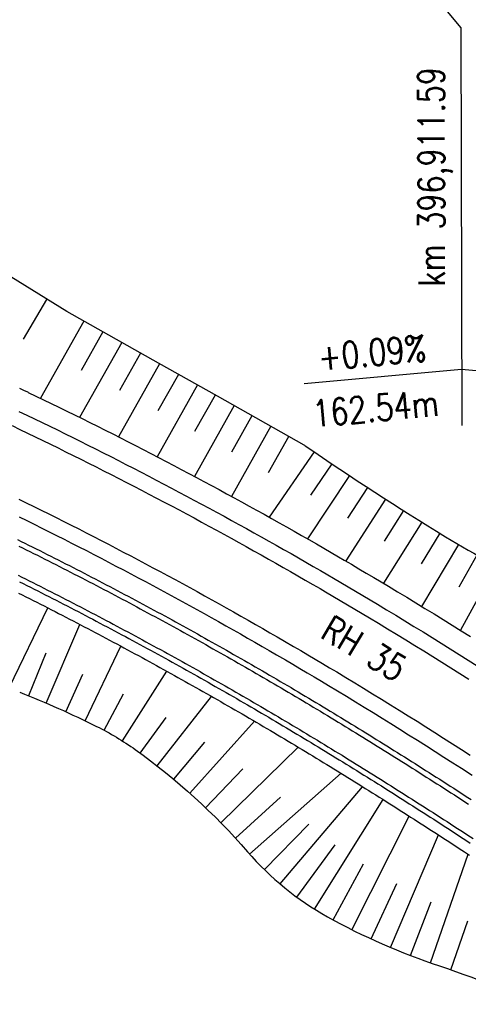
# Model space of a CAD drawing. Extents: x 0 to 1135, y 0 to 594.
# Tile 6 of 153: x 131 to 174, y 126 to 220. Entities that reach past the tile are written whole.
import ezdxf

# ---------------------------------------------------------------- set-up
doc = ezdxf.new("R2010")
doc.units = 0
doc.header["$LTSCALE"] = 2
doc.header["$MEASUREMENT"] = 0
doc.linetypes.add('AUSGEZOGEN', pattern=[0])
for name, color, linetype in [('LAERMWAND', 8, 'AUSGEZOGEN'), ('NZ', 8, 'AUSGEZOGEN'), ('SCHRIFT', 8, 'AUSGEZOGEN'), ('Strassen', 15, 'CONTINUOUS')]:
    doc.layers.add(name, color=color, linetype=linetype)
doc.styles.add('ROMANS', font='romans.shx', dxfattribs={"width": 0.8})

msp = doc.modelspace()

# ---------------------------------------------------------------- linework, layer by layer
at = {"layer": 'LAERMWAND'}
msp.add_lwpolyline([(249.135, 208.818), (248.577, 245.338, 0.117141), (247.169, 251.625), (242.301, 258.891, 0.004883), (240.537, 261.461, 0.001948), (234.931, 269.391, 0.006672), (233.255, 271.678, 0.054412), (227.243, 278.072, 0.036244), (216.652, 285.876, 0.02945), (205.377, 292.089, 0.02232), (189.738, 298.704, 0.013833), (172.805, 304.463, 0.043082), (167.184, 305.685, 0.016066), (158.845, 306.487, -0.015568), (150.239, 307.305, -0.008142), (145.029, 308.052, 0.027615), (143.484, 308.212, 0.009491), (141.506, 308.269, 0.000762), (116.873, 308.482, 0.000323), (112.673, 308.509, 0.000021), (48.917, 308.876, 0.005084), (25.101, 308.77, 0.000006), (25, 308.769)], format="xyb", dxfattribs=at)
msp.add_lwpolyline([(249.135, 208.818), (248.577, 245.338, 0.117141), (247.169, 251.625), (242.301, 258.891, 0.004883), (240.537, 261.461, 0.001948), (234.931, 269.391, 0.006672), (233.255, 271.678, 0.054412), (227.243, 278.072, 0.036244), (216.652, 285.876, 0.02945), (205.377, 292.089, 0.02232), (189.738, 298.704, 0.013833), (172.805, 304.463, 0.043082), (167.184, 305.685, 0.016066), (158.845, 306.487, -0.015568), (150.239, 307.305, -0.008142), (145.029, 308.052, 0.027615), (143.484, 308.212, 0.009491), (141.506, 308.269, 0.000762), (116.873, 308.482, 0.000323), (112.673, 308.509, 0.000021), (48.917, 308.876, 0.005084), (25.101, 308.77, 0.000006), (25, 308.769)], format="xyb", dxfattribs=at)
at = {"layer": 'NZ'}
for p, q in [((146.63, 250.913), (172.97, 218.891)), ((146.63, 250.913), (172.97, 218.891)), ((172.97, 218.891), (173.055, 181.176)), ((172.97, 218.891), (173.055, 181.176)), ((158.103, 185.159), (173.043, 186.5)), ((158.103, 185.159), (173.043, 186.5)), ((173.043, 186.5), (187.989, 185.227)), ((173.043, 186.5), (187.989, 185.227))]:
    msp.add_line(p, q, dxfattribs=at)
at = {"layer": 'Strassen', "linetype": 'Continuous'}
for p, q in [((135.595, 191.975), (130.278, 195.273)), ((135.595, 191.975), (130.278, 195.273)), ((133.661, 193.11), (131.469, 189.349)), ((133.661, 193.11), (131.469, 189.349)), ((137.216, 191.063), (133.1, 183.744)), ((137.216, 191.063), (133.1, 183.744)), ((139.01, 190.054), (136.952, 186.394)), ((139.01, 190.054), (136.952, 186.394)), ((140.805, 189.045), (136.806, 181.933)), ((140.805, 189.045), (136.806, 181.933)), ((142.599, 188.036), (140.6, 184.48)), ((142.599, 188.036), (140.6, 184.48)), ((144.394, 187.027), (140.492, 180.086)), ((144.394, 187.027), (140.492, 180.086)), ((146.188, 186.018), (144.237, 182.548)), ((146.188, 186.018), (144.237, 182.548)), ((147.982, 185.009), (144.155, 178.204)), ((147.982, 185.009), (144.155, 178.204)), ((149.675, 184.058), (147.723, 180.588)), ((149.675, 184.058), (147.723, 180.588)), ((151.469, 183.048), (147.696, 176.34)), ((151.469, 183.048), (147.696, 176.34)), ((153.161, 182.097), (151.21, 178.627)), ((153.161, 182.097), (151.21, 178.627)), ((154.955, 181.087), (151.217, 174.441)), ((154.955, 181.087), (151.217, 174.441)), ((156.648, 180.137), (154.697, 176.667)), ((156.648, 180.137), (154.697, 176.667)), ((159.047, 178.679), (154.794, 172.467)), ((159.047, 178.679), (154.794, 172.467)), ((160.729, 177.536), (158.716, 174.552)), ((160.729, 177.536), (158.716, 174.552)), ((162.419, 176.404), (158.436, 170.407)), ((162.419, 176.404), (158.436, 170.407)), ((164.118, 175.285), (162.21, 172.367)), ((164.118, 175.285), (162.21, 172.367)), ((165.824, 174.179), (162.051, 168.314)), ((165.824, 174.179), (162.051, 168.314)), ((167.539, 173.084), (165.706, 170.19)), ((167.539, 173.084), (165.706, 170.19)), ((169.261, 172.003), (165.638, 166.188)), ((169.261, 172.003), (165.638, 166.188)), ((170.991, 170.933), (169.205, 168.02)), ((170.991, 170.933), (169.205, 168.02)), ((172.732, 169.881), (169.249, 164.001)), ((172.732, 169.881), (169.249, 164.001)), ((174.492, 168.861), (172.764, 165.818)), ((174.492, 168.861), (172.764, 165.818)), ((176.27, 167.874), (172.929, 161.725)), ((176.27, 167.874), (172.929, 161.725)), ((130.154, 156.322), (133.812, 163.849)), ((130.154, 156.322), (133.812, 163.849)), ((133.644, 154.817), (136.846, 162.279)), ((133.644, 154.817), (136.846, 162.279)), ((137.33, 153.145), (140.727, 160.221)), ((137.33, 153.145), (140.727, 160.221)), ((133.599, 159.548), (131.967, 155.515)), ((133.599, 159.548), (131.967, 155.515)), ((135.496, 154.001), (137.117, 157.575)), ((135.496, 154.001), (137.117, 157.575)), ((140.889, 151.222), (145.094, 157.838)), ((140.889, 151.222), (145.094, 157.838)), ((139.141, 152.242), (140.988, 155.699)), ((139.141, 152.242), (140.988, 155.699)), ((144.171, 148.856), (149.328, 155.457)), ((144.171, 148.856), (149.328, 155.457)), ((142.556, 150.075), (145.023, 153.459)), ((142.556, 150.075), (145.023, 153.459)), ((147.276, 146.26), (153.395, 153.103)), ((147.276, 146.26), (153.395, 153.103)), ((145.745, 147.584), (148.689, 151.105)), ((145.745, 147.584), (148.689, 151.105)), ((150.202, 143.464), (157.533, 150.642)), ((150.202, 143.464), (157.533, 150.642)), ((148.763, 144.886), (152.307, 148.595)), ((148.763, 144.886), (152.307, 148.595)), ((152.938, 140.481), (161.611, 148.154)), ((152.938, 140.481), (161.611, 148.154)), ((155.829, 137.652), (163.651, 146.887)), ((155.829, 137.652), (163.651, 146.887)), ((151.594, 141.994), (155.863, 145.906)), ((151.594, 141.994), (155.863, 145.906)), ((159.094, 135.266), (165.599, 145.663)), ((159.094, 135.266), (165.599, 145.663)), ((162.639, 133.314), (168.059, 144.101)), ((162.639, 133.314), (168.059, 144.101)), ((154.333, 139.015), (158.565, 143.339)), ((154.333, 139.015), (158.565, 143.339)), ((166.313, 131.617), (170.834, 142.315)), ((166.313, 131.617), (170.834, 142.315)), ((157.419, 136.4), (161.036, 141.352)), ((157.419, 136.4), (161.036, 141.352)), ((170.091, 130.165), (173.665, 140.469)), ((170.091, 130.165), (173.665, 140.469)), ((160.846, 134.252), (163.732, 139.553)), ((160.846, 134.252), (163.732, 139.553)), ((164.462, 132.435), (166.897, 137.707)), ((164.462, 132.435), (166.897, 137.707)), ((168.19, 130.86), (170.146, 135.95)), ((168.19, 130.86), (170.146, 135.95)), ((172.008, 129.516), (173.618, 134.155)), ((172.008, 129.516), (173.618, 134.155))]:
    msp.add_line(p, q, dxfattribs=at)
for points in [[(158.219, 179.249), (158.187, 179.267), (158.108, 179.312), (149.896, 183.933), (144.304, 187.077), (135.595, 191.975)], [(158.219, 179.249), (158.187, 179.267), (158.108, 179.312), (149.896, 183.933), (144.304, 187.077), (135.595, 191.975)], [(131.128, 184.704), (131.495, 184.528), (131.861, 184.353), (131.933, 184.318)], [(131.128, 184.704), (131.495, 184.528), (131.861, 184.353), (131.933, 184.318)], [(131.926, 184.308), (131.93, 184.306), (132.663, 183.954), (133.395, 183.602), (134.127, 183.247), (134.858, 182.891), (135.588, 182.534), (136.317, 182.175), (137.046, 181.815), (137.774, 181.453), (138.502, 181.09), (139.228, 180.725), (139.954, 180.359), (140.679, 179.991), (141.404, 179.622), (142.128, 179.252), (142.851, 178.88), (143.573, 178.507), (144.294, 178.132), (145.015, 177.756), (145.735, 177.378), (146.454, 176.999), (147.173, 176.618), (147.89, 176.237), (148.607, 175.853), (149.323, 175.468), (150.039, 175.082), (150.753, 174.694), (151.467, 174.305), (152.18, 173.915), (152.892, 173.523), (153.604, 173.129), (154.314, 172.734), (155.024, 172.338), (155.733, 171.94), (156.442, 171.541), (157.149, 171.141), (157.856, 170.739), (158.562, 170.336), (159.267, 169.931), (159.971, 169.525), (160.675, 169.117), (161.378, 168.708), (161.905, 168.399), (162.605, 167.989), (163.306, 167.576), (164.005, 167.162), (164.703, 166.747), (165.4, 166.33), (166.098, 165.912), (166.967, 165.389), (167.834, 164.863), (168.701, 164.336), (169.566, 163.806), (170.43, 163.275), (171.293, 162.743), (172.154, 162.208), (173.014, 161.672), (173.872, 161.134)], [(131.926, 184.308), (131.93, 184.306), (132.663, 183.954), (133.395, 183.602), (134.127, 183.247), (134.858, 182.891), (135.588, 182.534), (136.317, 182.175), (137.046, 181.815), (137.774, 181.453), (138.502, 181.09), (139.228, 180.725), (139.954, 180.359), (140.679, 179.991), (141.404, 179.622), (142.128, 179.252), (142.851, 178.88), (143.573, 178.507), (144.294, 178.132), (145.015, 177.756), (145.735, 177.378), (146.454, 176.999), (147.173, 176.618), (147.89, 176.237), (148.607, 175.853), (149.323, 175.468), (150.039, 175.082), (150.753, 174.694), (151.467, 174.305), (152.18, 173.915), (152.892, 173.523), (153.604, 173.129), (154.314, 172.734), (155.024, 172.338), (155.733, 171.94), (156.442, 171.541), (157.149, 171.141), (157.856, 170.739), (158.562, 170.336), (159.267, 169.931), (159.971, 169.525), (160.675, 169.117), (161.378, 168.708), (161.905, 168.399), (162.605, 167.989), (163.306, 167.576), (164.005, 167.162), (164.703, 166.747), (165.4, 166.33), (166.098, 165.912), (166.967, 165.389), (167.834, 164.863), (168.701, 164.336), (169.566, 163.806), (170.43, 163.275), (171.293, 162.743), (172.154, 162.208), (173.014, 161.672), (173.872, 161.134)], [(131.067, 182.502), (131.796, 182.152), (132.525, 181.801), (133.253, 181.448), (133.98, 181.094), (134.707, 180.738), (135.433, 180.381), (136.158, 180.023), (136.883, 179.663), (137.606, 179.301), (138.33, 178.938), (139.052, 178.574), (139.773, 178.208), (140.494, 177.841), (141.214, 177.473), (141.934, 177.103), (142.653, 176.731), (143.37, 176.358), (144.088, 175.984), (144.804, 175.608), (145.52, 175.231), (146.235, 174.852), (146.949, 174.472), (147.662, 174.09), (148.375, 173.707), (149.087, 173.323), (149.798, 172.937), (150.508, 172.55), (151.218, 172.161), (151.926, 171.771), (152.634, 171.38), (153.341, 170.987), (154.048, 170.593), (154.753, 170.197), (155.458, 169.8), (156.162, 169.401), (156.866, 169.001), (157.568, 168.6), (158.27, 168.197), (158.97, 167.793), (159.67, 167.388), (160.37, 166.98), (160.894, 166.674), (161.592, 166.265), (162.288, 165.854), (162.984, 165.442), (163.679, 165.029), (164.373, 164.614), (165.067, 164.198), (165.932, 163.677), (166.796, 163.154), (167.659, 162.628), (168.521, 162.101), (169.381, 161.573), (170.24, 161.042), (171.097, 160.51), (171.954, 159.976), (172.809, 159.44), (173.663, 158.903), (174.516, 158.364)], [(131.067, 182.502), (131.796, 182.152), (132.525, 181.801), (133.253, 181.448), (133.98, 181.094), (134.707, 180.738), (135.433, 180.381), (136.158, 180.023), (136.883, 179.663), (137.606, 179.301), (138.33, 178.938), (139.052, 178.574), (139.773, 178.208), (140.494, 177.841), (141.214, 177.473), (141.934, 177.103), (142.653, 176.731), (143.37, 176.358), (144.088, 175.984), (144.804, 175.608), (145.52, 175.231), (146.235, 174.852), (146.949, 174.472), (147.662, 174.09), (148.375, 173.707), (149.087, 173.323), (149.798, 172.937), (150.508, 172.55), (151.218, 172.161), (151.926, 171.771), (152.634, 171.38), (153.341, 170.987), (154.048, 170.593), (154.753, 170.197), (155.458, 169.8), (156.162, 169.401), (156.866, 169.001), (157.568, 168.6), (158.27, 168.197), (158.97, 167.793), (159.67, 167.388), (160.37, 166.98), (160.894, 166.674), (161.592, 166.265), (162.288, 165.854), (162.984, 165.442), (163.679, 165.029), (164.373, 164.614), (165.067, 164.198), (165.932, 163.677), (166.796, 163.154), (167.659, 162.628), (168.521, 162.101), (169.381, 161.573), (170.24, 161.042), (171.097, 160.51), (171.954, 159.976), (172.809, 159.44), (173.663, 158.903), (174.516, 158.364)], [(130.419, 181.149), (131.146, 180.8), (131.872, 180.45), (132.598, 180.099), (133.322, 179.746), (134.046, 179.392), (134.77, 179.036), (135.492, 178.679), (136.214, 178.32), (136.935, 177.96), (137.655, 177.598), (138.375, 177.236), (139.094, 176.871), (139.812, 176.505), (140.53, 176.138), (141.246, 175.769), (141.962, 175.399), (142.678, 175.028), (143.392, 174.655), (144.106, 174.28), (144.819, 173.904), (145.531, 173.527), (146.243, 173.149), (146.953, 172.768), (147.663, 172.387), (148.373, 172.004), (149.081, 171.62), (149.789, 171.234), (150.496, 170.847), (151.202, 170.458), (151.907, 170.068), (152.612, 169.676), (153.315, 169.284), (154.018, 168.889), (154.721, 168.494), (155.422, 168.097), (156.123, 167.698), (156.822, 167.298), (157.522, 166.897), (158.22, 166.494), (158.917, 166.09), (159.614, 165.685), (160.136, 165.379), (160.831, 164.972), (161.526, 164.562), (162.219, 164.152), (162.911, 163.74), (163.603, 163.327), (164.294, 162.913), (165.157, 162.393), (166.018, 161.871), (166.878, 161.348), (167.736, 160.823), (168.594, 160.296), (169.45, 159.767), (170.305, 159.236), (171.159, 158.704), (172.011, 158.17), (172.863, 157.634), (173.713, 157.097)], [(130.419, 181.149), (131.146, 180.8), (131.872, 180.45), (132.598, 180.099), (133.322, 179.746), (134.046, 179.392), (134.77, 179.036), (135.492, 178.679), (136.214, 178.32), (136.935, 177.96), (137.655, 177.598), (138.375, 177.236), (139.094, 176.871), (139.812, 176.505), (140.53, 176.138), (141.246, 175.769), (141.962, 175.399), (142.678, 175.028), (143.392, 174.655), (144.106, 174.28), (144.819, 173.904), (145.531, 173.527), (146.243, 173.149), (146.953, 172.768), (147.663, 172.387), (148.373, 172.004), (149.081, 171.62), (149.789, 171.234), (150.496, 170.847), (151.202, 170.458), (151.907, 170.068), (152.612, 169.676), (153.315, 169.284), (154.018, 168.889), (154.721, 168.494), (155.422, 168.097), (156.123, 167.698), (156.822, 167.298), (157.522, 166.897), (158.22, 166.494), (158.917, 166.09), (159.614, 165.685), (160.136, 165.379), (160.831, 164.972), (161.526, 164.562), (162.219, 164.152), (162.911, 163.74), (163.603, 163.327), (164.294, 162.913), (165.157, 162.393), (166.018, 161.871), (166.878, 161.348), (167.736, 160.823), (168.594, 160.296), (169.45, 159.767), (170.305, 159.236), (171.159, 158.704), (172.011, 158.17), (172.863, 157.634), (173.713, 157.097)], [(131.044, 174.181), (131.756, 173.832), (132.468, 173.481), (133.18, 173.128), (133.891, 172.774), (134.601, 172.419), (135.31, 172.062), (136.019, 171.703), (136.726, 171.344), (137.434, 170.983), (138.14, 170.62), (138.846, 170.256), (139.551, 169.891), (140.255, 169.524), (140.958, 169.156), (141.661, 168.787), (142.363, 168.416), (143.064, 168.043), (143.765, 167.67), (144.465, 167.295), (145.164, 166.918), (145.862, 166.54), (146.56, 166.161), (147.256, 165.78), (147.952, 165.398), (148.648, 165.014), (149.342, 164.629), (150.036, 164.243), (150.729, 163.855), (151.421, 163.466), (152.112, 163.076), (152.803, 162.684), (153.493, 162.291), (154.182, 161.896), (154.87, 161.5), (155.557, 161.103), (156.243, 160.705), (157.102, 160.203), (157.787, 159.802), (158.471, 159.398), (159.154, 158.994), (159.837, 158.588), (160.519, 158.181), (161.2, 157.772), (162.051, 157.26), (162.9, 156.745), (163.749, 156.229), (164.596, 155.71), (165.442, 155.19), (166.288, 154.668), (167.132, 154.144), (167.976, 153.618), (168.818, 153.09), (169.659, 152.561), (170.5, 152.03), (171.339, 151.497), (172.178, 150.963), (173.016, 150.427), (173.852, 149.889)], [(131.044, 174.181), (131.756, 173.832), (132.468, 173.481), (133.18, 173.128), (133.891, 172.774), (134.601, 172.419), (135.31, 172.062), (136.019, 171.703), (136.726, 171.344), (137.434, 170.983), (138.14, 170.62), (138.846, 170.256), (139.551, 169.891), (140.255, 169.524), (140.958, 169.156), (141.661, 168.787), (142.363, 168.416), (143.064, 168.043), (143.765, 167.67), (144.465, 167.295), (145.164, 166.918), (145.862, 166.54), (146.56, 166.161), (147.256, 165.78), (147.952, 165.398), (148.648, 165.014), (149.342, 164.629), (150.036, 164.243), (150.729, 163.855), (151.421, 163.466), (152.112, 163.076), (152.803, 162.684), (153.493, 162.291), (154.182, 161.896), (154.87, 161.5), (155.557, 161.103), (156.243, 160.705), (157.102, 160.203), (157.787, 159.802), (158.471, 159.398), (159.154, 158.994), (159.837, 158.588), (160.519, 158.181), (161.2, 157.772), (162.051, 157.26), (162.9, 156.745), (163.749, 156.229), (164.596, 155.71), (165.442, 155.19), (166.288, 154.668), (167.132, 154.144), (167.976, 153.618), (168.818, 153.09), (169.659, 152.561), (170.5, 152.03), (171.339, 151.497), (172.178, 150.963), (173.016, 150.427), (173.852, 149.889)], [(131.094, 172.486), (131.804, 172.136), (132.513, 171.785), (133.221, 171.432), (133.928, 171.078), (134.635, 170.722), (135.34, 170.366), (136.046, 170.007), (136.75, 169.648), (137.454, 169.286), (138.157, 168.924), (138.859, 168.56), (139.561, 168.195), (140.262, 167.828), (140.962, 167.46), (141.661, 167.09), (142.36, 166.719), (143.058, 166.347), (143.755, 165.973), (144.451, 165.598), (145.147, 165.222), (145.842, 164.844), (146.536, 164.464), (147.229, 164.084), (147.922, 163.702), (148.614, 163.318), (149.305, 162.933), (149.995, 162.547), (150.685, 162.16), (151.373, 161.771), (152.061, 161.38), (152.748, 160.988), (153.435, 160.595), (154.12, 160.201), (154.805, 159.805), (155.488, 159.408), (156.344, 158.909), (157.026, 158.508), (157.708, 158.107), (158.389, 157.704), (159.069, 157.299), (159.749, 156.893), (160.427, 156.487), (161.275, 155.976), (162.122, 155.463), (162.967, 154.948), (163.812, 154.431), (164.656, 153.913), (165.498, 153.392), (166.34, 152.87), (167.181, 152.346), (168.02, 151.82), (168.859, 151.292), (169.697, 150.762), (170.534, 150.231), (171.371, 149.698), (172.206, 149.164), (173.04, 148.628), (174.04, 147.982)], [(131.094, 172.486), (131.804, 172.136), (132.513, 171.785), (133.221, 171.432), (133.928, 171.078), (134.635, 170.722), (135.34, 170.366), (136.046, 170.007), (136.75, 169.648), (137.454, 169.286), (138.157, 168.924), (138.859, 168.56), (139.561, 168.195), (140.262, 167.828), (140.962, 167.46), (141.661, 167.09), (142.36, 166.719), (143.058, 166.347), (143.755, 165.973), (144.451, 165.598), (145.147, 165.222), (145.842, 164.844), (146.536, 164.464), (147.229, 164.084), (147.922, 163.702), (148.614, 163.318), (149.305, 162.933), (149.995, 162.547), (150.685, 162.16), (151.373, 161.771), (152.061, 161.38), (152.748, 160.988), (153.435, 160.595), (154.12, 160.201), (154.805, 159.805), (155.488, 159.408), (156.344, 158.909), (157.026, 158.508), (157.708, 158.107), (158.389, 157.704), (159.069, 157.299), (159.749, 156.893), (160.427, 156.487), (161.275, 155.976), (162.122, 155.463), (162.967, 154.948), (163.812, 154.431), (164.656, 153.913), (165.498, 153.392), (166.34, 152.87), (167.181, 152.346), (168.02, 151.82), (168.859, 151.292), (169.697, 150.762), (170.534, 150.231), (171.371, 149.698), (172.206, 149.164), (173.04, 148.628), (174.04, 147.982)], [(130.919, 170.342), (131.272, 170.168), (131.624, 169.993), (131.977, 169.817), (132.329, 169.642), (132.681, 169.466), (133.033, 169.289), (133.384, 169.113), (133.736, 168.936), (134.087, 168.758), (134.438, 168.581), (134.789, 168.403), (135.14, 168.224), (135.49, 168.045), (135.841, 167.866), (136.191, 167.687), (136.541, 167.507), (136.891, 167.327), (137.24, 167.146), (137.59, 166.965), (137.939, 166.784), (138.288, 166.603), (138.637, 166.421), (138.986, 166.238), (139.334, 166.056), (139.683, 165.873), (140.031, 165.69), (140.379, 165.506), (140.727, 165.322), (141.074, 165.138), (141.422, 164.953), (141.769, 164.768), (142.116, 164.582), (142.463, 164.397), (142.81, 164.211), (143.156, 164.024), (143.503, 163.837), (143.849, 163.65), (144.195, 163.463), (144.541, 163.275), (144.886, 163.087), (145.232, 162.898), (145.577, 162.709), (145.922, 162.52), (146.267, 162.331), (146.611, 162.141), (146.956, 161.95), (147.3, 161.76), (147.644, 161.569), (147.988, 161.378), (148.332, 161.186), (148.675, 160.994), (149.018, 160.802), (149.362, 160.609), (149.705, 160.416), (150.047, 160.223), (150.39, 160.029), (150.732, 159.835), (151.074, 159.641), (151.416, 159.446), (151.758, 159.251), (152.1, 159.056), (152.441, 158.86), (152.782, 158.664), (153.123, 158.467), (153.464, 158.271), (153.804, 158.074), (154.145, 157.876), (154.485, 157.678), (154.824, 157.481), (155.165, 157.282), (155.505, 157.082), (155.844, 156.883), (156.184, 156.684), (156.523, 156.484), (156.862, 156.284), (157.201, 156.083), (157.539, 155.882), (157.878, 155.681), (158.216, 155.479), (158.554, 155.277), (158.892, 155.075), (159.23, 154.872), (159.568, 154.67), (159.905, 154.466), (160.243, 154.263), (160.58, 154.059), (160.917, 153.855), (161.254, 153.65), (161.591, 153.445), (161.927, 153.24), (162.264, 153.034), (162.6, 152.828), (162.936, 152.622), (163.272, 152.416), (163.608, 152.209), (163.944, 152.002), (164.279, 151.795), (164.615, 151.587), (164.95, 151.379), (165.285, 151.171), (165.62, 150.962), (165.955, 150.753), (166.29, 150.544), (166.624, 150.335), (166.959, 150.125), (167.293, 149.915), (167.627, 149.704), (167.961, 149.494), (168.295, 149.283), (168.629, 149.072), (168.963, 148.86), (169.296, 148.649), (169.629, 148.437), (169.963, 148.224), (170.296, 148.012), (170.629, 147.799), (170.961, 147.586), (171.294, 147.373), (171.627, 147.159), (171.959, 146.945), (172.292, 146.731), (172.624, 146.517), (172.956, 146.302), (173.288, 146.087), (173.62, 145.872), (173.951, 145.657)], [(130.919, 170.342), (131.272, 170.168), (131.624, 169.993), (131.977, 169.817), (132.329, 169.642), (132.681, 169.466), (133.033, 169.289), (133.384, 169.113), (133.736, 168.936), (134.087, 168.758), (134.438, 168.581), (134.789, 168.403), (135.14, 168.224), (135.49, 168.045), (135.841, 167.866), (136.191, 167.687), (136.541, 167.507), (136.891, 167.327), (137.24, 167.146), (137.59, 166.965), (137.939, 166.784), (138.288, 166.603), (138.637, 166.421), (138.986, 166.238), (139.334, 166.056), (139.683, 165.873), (140.031, 165.69), (140.379, 165.506), (140.727, 165.322), (141.074, 165.138), (141.422, 164.953), (141.769, 164.768), (142.116, 164.582), (142.463, 164.397), (142.81, 164.211), (143.156, 164.024), (143.503, 163.837), (143.849, 163.65), (144.195, 163.463), (144.541, 163.275), (144.886, 163.087), (145.232, 162.898), (145.577, 162.709), (145.922, 162.52), (146.267, 162.331), (146.611, 162.141), (146.956, 161.95), (147.3, 161.76), (147.644, 161.569), (147.988, 161.378), (148.332, 161.186), (148.675, 160.994), (149.018, 160.802), (149.362, 160.609), (149.705, 160.416), (150.047, 160.223), (150.39, 160.029), (150.732, 159.835), (151.074, 159.641), (151.416, 159.446), (151.758, 159.251), (152.1, 159.056), (152.441, 158.86), (152.782, 158.664), (153.123, 158.467), (153.464, 158.271), (153.804, 158.074), (154.145, 157.876), (154.485, 157.678), (154.824, 157.481), (155.165, 157.282), (155.505, 157.082), (155.844, 156.883), (156.184, 156.684), (156.523, 156.484), (156.862, 156.284), (157.201, 156.083), (157.539, 155.882), (157.878, 155.681), (158.216, 155.479), (158.554, 155.277), (158.892, 155.075), (159.23, 154.872), (159.568, 154.67), (159.905, 154.466), (160.243, 154.263), (160.58, 154.059), (160.917, 153.855), (161.254, 153.65), (161.591, 153.445), (161.927, 153.24), (162.264, 153.034), (162.6, 152.828), (162.936, 152.622), (163.272, 152.416), (163.608, 152.209), (163.944, 152.002), (164.279, 151.795), (164.615, 151.587), (164.95, 151.379), (165.285, 151.171), (165.62, 150.962), (165.955, 150.753), (166.29, 150.544), (166.624, 150.335), (166.959, 150.125), (167.293, 149.915), (167.627, 149.704), (167.961, 149.494), (168.295, 149.283), (168.629, 149.072), (168.963, 148.86), (169.296, 148.649), (169.629, 148.437), (169.963, 148.224), (170.296, 148.012), (170.629, 147.799), (170.961, 147.586), (171.294, 147.373), (171.627, 147.159), (171.959, 146.945), (172.292, 146.731), (172.624, 146.517), (172.956, 146.302), (173.288, 146.087), (173.62, 145.872), (173.951, 145.657)], [(131.05, 169.72), (131.402, 169.545), (131.754, 169.37), (132.106, 169.194), (132.457, 169.019), (132.808, 168.843), (133.16, 168.666), (133.511, 168.489), (133.861, 168.312), (134.212, 168.135), (134.562, 167.957), (134.913, 167.779), (135.263, 167.6), (135.613, 167.421), (135.962, 167.242), (136.312, 167.062), (136.661, 166.882), (137.011, 166.702), (137.36, 166.521), (137.709, 166.34), (138.057, 166.159), (138.406, 165.977), (138.754, 165.795), (139.102, 165.613), (139.45, 165.43), (139.798, 165.247), (140.145, 165.064), (140.493, 164.88), (140.84, 164.696), (141.187, 164.511), (141.534, 164.327), (141.88, 164.141), (142.227, 163.956), (142.573, 163.77), (142.919, 163.584), (143.265, 163.397), (143.611, 163.21), (143.956, 163.023), (144.302, 162.836), (144.647, 162.648), (144.992, 162.459), (145.337, 162.271), (145.681, 162.082), (146.026, 161.892), (146.37, 161.703), (146.714, 161.513), (147.058, 161.322), (147.401, 161.132), (147.745, 160.941), (148.088, 160.749), (148.431, 160.558), (148.774, 160.366), (149.117, 160.173), (149.459, 159.98), (149.801, 159.787), (150.143, 159.594), (150.485, 159.4), (150.827, 159.206), (151.169, 159.012), (151.51, 158.817), (151.851, 158.622), (152.192, 158.426), (152.533, 158.23), (152.873, 158.034), (153.214, 157.838), (153.554, 157.641), (153.894, 157.444), (154.233, 157.246), (154.572, 157.049), (154.912, 156.85), (155.252, 156.651), (155.591, 156.452), (155.93, 156.253), (156.269, 156.053), (156.607, 155.853), (156.946, 155.653), (157.284, 155.452), (157.622, 155.251), (157.96, 155.05), (158.298, 154.848), (158.635, 154.646), (158.973, 154.444), (159.31, 154.241), (159.647, 154.038), (159.984, 153.835), (160.321, 153.631), (160.658, 153.427), (160.994, 153.223), (161.331, 153.018), (161.667, 152.813), (162.003, 152.608), (162.339, 152.402), (162.675, 152.196), (163.01, 151.99), (163.346, 151.783), (163.681, 151.577), (164.016, 151.369), (164.351, 151.162), (164.686, 150.954), (165.021, 150.746), (165.356, 150.538), (165.69, 150.329), (166.025, 150.12), (166.359, 149.911), (166.693, 149.701), (167.027, 149.492), (167.361, 149.281), (167.694, 149.071), (168.028, 148.86), (168.361, 148.649), (168.695, 148.438), (169.028, 148.227), (169.361, 148.015), (169.694, 147.803), (170.027, 147.59), (170.359, 147.378), (170.692, 147.165), (171.024, 146.952), (171.356, 146.738), (171.689, 146.525), (172.021, 146.311), (172.353, 146.097), (172.684, 145.882), (173.016, 145.667), (173.348, 145.453), (173.679, 145.237)], [(131.05, 169.72), (131.402, 169.545), (131.754, 169.37), (132.106, 169.194), (132.457, 169.019), (132.808, 168.843), (133.16, 168.666), (133.511, 168.489), (133.861, 168.312), (134.212, 168.135), (134.562, 167.957), (134.913, 167.779), (135.263, 167.6), (135.613, 167.421), (135.962, 167.242), (136.312, 167.062), (136.661, 166.882), (137.011, 166.702), (137.36, 166.521), (137.709, 166.34), (138.057, 166.159), (138.406, 165.977), (138.754, 165.795), (139.102, 165.613), (139.45, 165.43), (139.798, 165.247), (140.145, 165.064), (140.493, 164.88), (140.84, 164.696), (141.187, 164.511), (141.534, 164.327), (141.88, 164.141), (142.227, 163.956), (142.573, 163.77), (142.919, 163.584), (143.265, 163.397), (143.611, 163.21), (143.956, 163.023), (144.302, 162.836), (144.647, 162.648), (144.992, 162.459), (145.337, 162.271), (145.681, 162.082), (146.026, 161.892), (146.37, 161.703), (146.714, 161.513), (147.058, 161.322), (147.401, 161.132), (147.745, 160.941), (148.088, 160.749), (148.431, 160.558), (148.774, 160.366), (149.117, 160.173), (149.459, 159.98), (149.801, 159.787), (150.143, 159.594), (150.485, 159.4), (150.827, 159.206), (151.169, 159.012), (151.51, 158.817), (151.851, 158.622), (152.192, 158.426), (152.533, 158.23), (152.873, 158.034), (153.214, 157.838), (153.554, 157.641), (153.894, 157.444), (154.233, 157.246), (154.572, 157.049), (154.912, 156.85), (155.252, 156.651), (155.591, 156.452), (155.93, 156.253), (156.269, 156.053), (156.607, 155.853), (156.946, 155.653), (157.284, 155.452), (157.622, 155.251), (157.96, 155.05), (158.298, 154.848), (158.635, 154.646), (158.973, 154.444), (159.31, 154.241), (159.647, 154.038), (159.984, 153.835), (160.321, 153.631), (160.658, 153.427), (160.994, 153.223), (161.331, 153.018), (161.667, 152.813), (162.003, 152.608), (162.339, 152.402), (162.675, 152.196), (163.01, 151.99), (163.346, 151.783), (163.681, 151.577), (164.016, 151.369), (164.351, 151.162), (164.686, 150.954), (165.021, 150.746), (165.356, 150.538), (165.69, 150.329), (166.025, 150.12), (166.359, 149.911), (166.693, 149.701), (167.027, 149.492), (167.361, 149.281), (167.694, 149.071), (168.028, 148.86), (168.361, 148.649), (168.695, 148.438), (169.028, 148.227), (169.361, 148.015), (169.694, 147.803), (170.027, 147.59), (170.359, 147.378), (170.692, 147.165), (171.024, 146.952), (171.356, 146.738), (171.689, 146.525), (172.021, 146.311), (172.353, 146.097), (172.684, 145.882), (173.016, 145.667), (173.348, 145.453), (173.679, 145.237)], [(130.989, 166.958), (131.338, 166.783), (131.687, 166.608), (132.036, 166.433), (132.385, 166.257), (132.733, 166.081), (133.082, 165.905), (133.43, 165.728), (133.778, 165.551), (134.126, 165.374), (134.474, 165.196), (134.821, 165.018), (135.168, 164.839), (135.516, 164.66), (135.863, 164.481), (136.209, 164.302), (136.556, 164.122), (136.902, 163.942), (137.249, 163.761), (137.595, 163.58), (137.941, 163.399), (138.286, 163.218), (138.632, 163.036), (138.977, 162.853), (139.323, 162.671), (139.668, 162.488), (140.012, 162.305), (140.357, 162.121), (140.701, 161.937), (141.046, 161.753), (141.39, 161.568), (141.734, 161.383), (142.077, 161.198), (142.421, 161.012), (142.764, 160.826), (143.107, 160.639), (143.45, 160.453), (143.793, 160.266), (144.136, 160.078), (144.478, 159.89), (144.82, 159.702), (145.162, 159.514), (145.504, 159.325), (145.846, 159.136), (146.187, 158.946), (146.528, 158.757), (146.869, 158.566), (147.21, 158.376), (147.551, 158.185), (147.892, 157.994), (148.232, 157.802), (148.572, 157.611), (148.912, 157.418), (149.252, 157.226), (149.591, 157.033), (149.931, 156.84), (150.27, 156.646), (150.609, 156.452), (150.947, 156.258), (151.286, 156.063), (151.624, 155.869), (151.963, 155.673), (152.301, 155.478), (152.638, 155.282), (152.976, 155.086), (153.312, 154.89), (153.65, 154.692), (153.988, 154.494), (154.325, 154.296), (154.662, 154.098), (154.998, 153.9), (155.335, 153.701), (155.671, 153.502), (156.007, 153.303), (156.343, 153.103), (156.679, 152.903), (157.015, 152.702), (157.351, 152.502), (157.686, 152.3), (158.021, 152.099), (158.357, 151.897), (158.692, 151.695), (159.026, 151.492), (159.361, 151.289), (159.696, 151.086), (160.03, 150.883), (160.365, 150.679), (160.699, 150.475), (161.033, 150.27), (161.367, 150.066), (161.701, 149.861), (162.034, 149.655), (162.368, 149.449), (162.701, 149.243), (163.034, 149.037), (163.368, 148.83), (163.701, 148.623), (164.033, 148.416), (164.366, 148.208), (164.699, 148.001), (165.031, 147.792), (165.364, 147.584), (165.696, 147.375), (166.028, 147.166), (166.36, 146.957), (166.692, 146.747), (167.024, 146.537), (167.356, 146.327), (167.687, 146.117), (168.019, 145.906), (168.35, 145.695), (168.681, 145.483), (169.012, 145.272), (169.343, 145.06), (169.674, 144.848), (170.005, 144.635), (170.335, 144.423), (170.666, 144.21), (170.996, 143.996), (171.327, 143.783), (171.657, 143.569), (171.987, 143.355), (172.317, 143.141), (172.647, 142.926), (172.977, 142.712), (173.306, 142.497), (173.635, 142.282), (174.13, 141.958)], [(130.989, 166.958), (131.338, 166.783), (131.687, 166.608), (132.036, 166.433), (132.385, 166.257), (132.733, 166.081), (133.082, 165.905), (133.43, 165.728), (133.778, 165.551), (134.126, 165.374), (134.474, 165.196), (134.821, 165.018), (135.168, 164.839), (135.516, 164.66), (135.863, 164.481), (136.209, 164.302), (136.556, 164.122), (136.902, 163.942), (137.249, 163.761), (137.595, 163.58), (137.941, 163.399), (138.286, 163.218), (138.632, 163.036), (138.977, 162.853), (139.323, 162.671), (139.668, 162.488), (140.012, 162.305), (140.357, 162.121), (140.701, 161.937), (141.046, 161.753), (141.39, 161.568), (141.734, 161.383), (142.077, 161.198), (142.421, 161.012), (142.764, 160.826), (143.107, 160.639), (143.45, 160.453), (143.793, 160.266), (144.136, 160.078), (144.478, 159.89), (144.82, 159.702), (145.162, 159.514), (145.504, 159.325), (145.846, 159.136), (146.187, 158.946), (146.528, 158.757), (146.869, 158.566), (147.21, 158.376), (147.551, 158.185), (147.892, 157.994), (148.232, 157.802), (148.572, 157.611), (148.912, 157.418), (149.252, 157.226), (149.591, 157.033), (149.931, 156.84), (150.27, 156.646), (150.609, 156.452), (150.947, 156.258), (151.286, 156.063), (151.624, 155.869), (151.963, 155.673), (152.301, 155.478), (152.638, 155.282), (152.976, 155.086), (153.312, 154.89), (153.65, 154.692), (153.988, 154.494), (154.325, 154.296), (154.662, 154.098), (154.998, 153.9), (155.335, 153.701), (155.671, 153.502), (156.007, 153.303), (156.343, 153.103), (156.679, 152.903), (157.015, 152.702), (157.351, 152.502), (157.686, 152.3), (158.021, 152.099), (158.357, 151.897), (158.692, 151.695), (159.026, 151.492), (159.361, 151.289), (159.696, 151.086), (160.03, 150.883), (160.365, 150.679), (160.699, 150.475), (161.033, 150.27), (161.367, 150.066), (161.701, 149.861), (162.034, 149.655), (162.368, 149.449), (162.701, 149.243), (163.034, 149.037), (163.368, 148.83), (163.701, 148.623), (164.033, 148.416), (164.366, 148.208), (164.699, 148.001), (165.031, 147.792), (165.364, 147.584), (165.696, 147.375), (166.028, 147.166), (166.36, 146.957), (166.692, 146.747), (167.024, 146.537), (167.356, 146.327), (167.687, 146.117), (168.019, 145.906), (168.35, 145.695), (168.681, 145.483), (169.012, 145.272), (169.343, 145.06), (169.674, 144.848), (170.005, 144.635), (170.335, 144.423), (170.666, 144.21), (170.996, 143.996), (171.327, 143.783), (171.657, 143.569), (171.987, 143.355), (172.317, 143.141), (172.647, 142.926), (172.977, 142.712), (173.306, 142.497), (173.635, 142.282), (174.13, 141.958)], [(131.114, 166.336), (131.463, 166.161), (131.811, 165.986), (132.16, 165.811), (132.508, 165.635), (132.856, 165.459), (133.204, 165.282), (133.551, 165.105), (133.899, 164.928), (134.246, 164.751), (134.593, 164.573), (134.94, 164.395), (135.286, 164.216), (135.633, 164.037), (135.979, 163.858), (136.326, 163.678), (136.672, 163.498), (137.017, 163.318), (137.363, 163.137), (137.708, 162.956), (138.054, 162.775), (138.399, 162.593), (138.744, 162.411), (139.088, 162.229), (139.433, 162.046), (139.777, 161.863), (140.122, 161.68), (140.466, 161.496), (140.809, 161.312), (141.153, 161.127), (141.496, 160.943), (141.84, 160.758), (142.183, 160.572), (142.526, 160.386), (142.868, 160.2), (143.211, 160.014), (143.553, 159.827), (143.895, 159.64), (144.237, 159.452), (144.579, 159.264), (144.921, 159.076), (145.262, 158.887), (145.603, 158.699), (145.944, 158.509), (146.285, 158.32), (146.626, 158.13), (146.966, 157.94), (147.306, 157.749), (147.647, 157.558), (147.986, 157.367), (148.326, 157.175), (148.666, 156.983), (149.005, 156.791), (149.344, 156.598), (149.683, 156.405), (150.022, 156.212), (150.36, 156.018), (150.698, 155.824), (151.037, 155.63), (151.375, 155.435), (151.712, 155.24), (152.05, 155.045), (152.387, 154.849), (152.724, 154.653), (153.06, 154.458), (153.397, 154.261), (153.735, 154.063), (154.072, 153.865), (154.408, 153.668), (154.744, 153.469), (155.08, 153.271), (155.416, 153.072), (155.752, 152.873), (156.088, 152.673), (156.423, 152.473), (156.758, 152.273), (157.094, 152.073), (157.429, 151.872), (157.764, 151.67), (158.098, 151.469), (158.433, 151.267), (158.768, 151.065), (159.102, 150.862), (159.436, 150.659), (159.77, 150.456), (160.104, 150.252), (160.438, 150.048), (160.772, 149.844), (161.105, 149.639), (161.439, 149.435), (161.772, 149.229), (162.105, 149.024), (162.438, 148.818), (162.771, 148.612), (163.104, 148.406), (163.436, 148.199), (163.769, 147.992), (164.101, 147.784), (164.434, 147.577), (164.766, 147.369), (165.098, 147.16), (165.43, 146.952), (165.762, 146.743), (166.093, 146.534), (166.425, 146.325), (166.756, 146.115), (167.088, 145.905), (167.419, 145.695), (167.75, 145.484), (168.081, 145.273), (168.412, 145.062), (168.743, 144.851), (169.073, 144.639), (169.404, 144.427), (169.734, 144.215), (170.065, 144.002), (170.395, 143.789), (170.725, 143.576), (171.055, 143.363), (171.385, 143.15), (171.715, 142.936), (172.044, 142.722), (172.374, 142.507), (172.704, 142.293), (173.033, 142.078), (173.362, 141.863), (173.856, 141.54)], [(131.114, 166.336), (131.463, 166.161), (131.811, 165.986), (132.16, 165.811), (132.508, 165.635), (132.856, 165.459), (133.204, 165.282), (133.551, 165.105), (133.899, 164.928), (134.246, 164.751), (134.593, 164.573), (134.94, 164.395), (135.286, 164.216), (135.633, 164.037), (135.979, 163.858), (136.326, 163.678), (136.672, 163.498), (137.017, 163.318), (137.363, 163.137), (137.708, 162.956), (138.054, 162.775), (138.399, 162.593), (138.744, 162.411), (139.088, 162.229), (139.433, 162.046), (139.777, 161.863), (140.122, 161.68), (140.466, 161.496), (140.809, 161.312), (141.153, 161.127), (141.496, 160.943), (141.84, 160.758), (142.183, 160.572), (142.526, 160.386), (142.868, 160.2), (143.211, 160.014), (143.553, 159.827), (143.895, 159.64), (144.237, 159.452), (144.579, 159.264), (144.921, 159.076), (145.262, 158.887), (145.603, 158.699), (145.944, 158.509), (146.285, 158.32), (146.626, 158.13), (146.966, 157.94), (147.306, 157.749), (147.647, 157.558), (147.986, 157.367), (148.326, 157.175), (148.666, 156.983), (149.005, 156.791), (149.344, 156.598), (149.683, 156.405), (150.022, 156.212), (150.36, 156.018), (150.698, 155.824), (151.037, 155.63), (151.375, 155.435), (151.712, 155.24), (152.05, 155.045), (152.387, 154.849), (152.724, 154.653), (153.06, 154.458), (153.397, 154.261), (153.735, 154.063), (154.072, 153.865), (154.408, 153.668), (154.744, 153.469), (155.08, 153.271), (155.416, 153.072), (155.752, 152.873), (156.088, 152.673), (156.423, 152.473), (156.758, 152.273), (157.094, 152.073), (157.429, 151.872), (157.764, 151.67), (158.098, 151.469), (158.433, 151.267), (158.768, 151.065), (159.102, 150.862), (159.436, 150.659), (159.77, 150.456), (160.104, 150.252), (160.438, 150.048), (160.772, 149.844), (161.105, 149.639), (161.439, 149.435), (161.772, 149.229), (162.105, 149.024), (162.438, 148.818), (162.771, 148.612), (163.104, 148.406), (163.436, 148.199), (163.769, 147.992), (164.101, 147.784), (164.434, 147.577), (164.766, 147.369), (165.098, 147.16), (165.43, 146.952), (165.762, 146.743), (166.093, 146.534), (166.425, 146.325), (166.756, 146.115), (167.088, 145.905), (167.419, 145.695), (167.75, 145.484), (168.081, 145.273), (168.412, 145.062), (168.743, 144.851), (169.073, 144.639), (169.404, 144.427), (169.734, 144.215), (170.065, 144.002), (170.395, 143.789), (170.725, 143.576), (171.055, 143.363), (171.385, 143.15), (171.715, 142.936), (172.044, 142.722), (172.374, 142.507), (172.704, 142.293), (173.033, 142.078), (173.362, 141.863), (173.856, 141.54)], [(131.014, 165.267), (131.362, 165.093), (131.709, 164.918), (132.057, 164.742), (132.404, 164.567), (132.751, 164.391), (133.097, 164.214), (133.444, 164.038), (133.79, 163.861), (134.136, 163.683), (134.482, 163.505), (134.828, 163.327), (135.174, 163.149), (135.519, 162.97), (135.865, 162.791), (136.21, 162.611), (136.555, 162.432), (136.899, 162.251), (137.244, 162.071), (137.588, 161.89), (137.933, 161.709), (138.277, 161.527), (138.62, 161.345), (138.964, 161.163), (139.308, 160.98), (139.651, 160.797), (139.994, 160.614), (140.337, 160.431), (140.68, 160.247), (141.022, 160.062), (141.365, 159.878), (141.707, 159.693), (142.049, 159.507), (142.391, 159.322), (142.732, 159.136), (143.074, 158.949), (143.415, 158.763), (143.756, 158.576), (144.097, 158.388), (144.438, 158.2), (144.778, 158.012), (145.119, 157.824), (145.459, 157.635), (145.799, 157.446), (146.138, 157.257), (146.478, 157.067), (146.817, 156.877), (147.157, 156.686), (147.496, 156.496), (147.834, 156.304), (148.173, 156.113), (148.511, 155.921), (148.85, 155.729), (149.188, 155.537), (149.526, 155.344), (149.863, 155.151), (150.201, 154.957), (150.538, 154.763), (150.875, 154.569), (151.212, 154.375), (151.549, 154.18), (151.885, 153.985), (152.221, 153.789), (152.556, 153.594), (152.892, 153.398), (153.23, 153.2), (153.565, 153.003), (153.901, 152.806), (154.236, 152.608), (154.571, 152.41), (154.906, 152.212), (155.241, 152.013), (155.576, 151.814), (155.911, 151.615), (156.245, 151.415), (156.58, 151.215), (156.914, 151.014), (157.248, 150.814), (157.582, 150.612), (157.916, 150.411), (158.25, 150.209), (158.583, 150.007), (158.917, 149.805), (159.25, 149.602), (159.583, 149.399), (159.916, 149.195), (160.249, 148.991), (160.582, 148.787), (160.915, 148.583), (161.247, 148.378), (161.58, 148.173), (161.912, 147.968), (162.244, 147.762), (162.576, 147.556), (162.908, 147.35), (163.24, 147.143), (163.572, 146.936), (163.903, 146.729), (164.235, 146.521), (164.566, 146.314), (164.898, 146.105), (165.229, 145.897), (165.56, 145.688), (165.891, 145.479), (166.221, 145.27), (166.552, 145.06), (166.883, 144.851), (167.213, 144.64), (167.543, 144.43), (167.874, 144.219), (168.204, 144.008), (168.534, 143.797), (168.864, 143.585), (169.194, 143.374), (169.523, 143.161), (169.853, 142.949), (170.183, 142.736), (170.512, 142.523), (170.841, 142.31), (171.171, 142.097), (171.5, 141.883), (171.829, 141.669), (172.158, 141.455), (172.486, 141.241), (172.815, 141.026), (173.308, 140.703), (173.801, 140.38)], [(131.014, 165.267), (131.362, 165.093), (131.709, 164.918), (132.057, 164.742), (132.404, 164.567), (132.751, 164.391), (133.097, 164.214), (133.444, 164.038), (133.79, 163.861), (134.136, 163.683), (134.482, 163.505), (134.828, 163.327), (135.174, 163.149), (135.519, 162.97), (135.865, 162.791), (136.21, 162.611), (136.555, 162.432), (136.899, 162.251), (137.244, 162.071), (137.588, 161.89), (137.933, 161.709), (138.277, 161.527), (138.62, 161.345), (138.964, 161.163), (139.308, 160.98), (139.651, 160.797), (139.994, 160.614), (140.337, 160.431), (140.68, 160.247), (141.022, 160.062), (141.365, 159.878), (141.707, 159.693), (142.049, 159.507), (142.391, 159.322), (142.732, 159.136), (143.074, 158.949), (143.415, 158.763), (143.756, 158.576), (144.097, 158.388), (144.438, 158.2), (144.778, 158.012), (145.119, 157.824), (145.459, 157.635), (145.799, 157.446), (146.138, 157.257), (146.478, 157.067), (146.817, 156.877), (147.157, 156.686), (147.496, 156.496), (147.834, 156.304), (148.173, 156.113), (148.511, 155.921), (148.85, 155.729), (149.188, 155.537), (149.526, 155.344), (149.863, 155.151), (150.201, 154.957), (150.538, 154.763), (150.875, 154.569), (151.212, 154.375), (151.549, 154.18), (151.885, 153.985), (152.221, 153.789), (152.556, 153.594), (152.892, 153.398), (153.23, 153.2), (153.565, 153.003), (153.901, 152.806), (154.236, 152.608), (154.571, 152.41), (154.906, 152.212), (155.241, 152.013), (155.576, 151.814), (155.911, 151.615), (156.245, 151.415), (156.58, 151.215), (156.914, 151.014), (157.248, 150.814), (157.582, 150.612), (157.916, 150.411), (158.25, 150.209), (158.583, 150.007), (158.917, 149.805), (159.25, 149.602), (159.583, 149.399), (159.916, 149.195), (160.249, 148.991), (160.582, 148.787), (160.915, 148.583), (161.247, 148.378), (161.58, 148.173), (161.912, 147.968), (162.244, 147.762), (162.576, 147.556), (162.908, 147.35), (163.24, 147.143), (163.572, 146.936), (163.903, 146.729), (164.235, 146.521), (164.566, 146.314), (164.898, 146.105), (165.229, 145.897), (165.56, 145.688), (165.891, 145.479), (166.221, 145.27), (166.552, 145.06), (166.883, 144.851), (167.213, 144.64), (167.543, 144.43), (167.874, 144.219), (168.204, 144.008), (168.534, 143.797), (168.864, 143.585), (169.194, 143.374), (169.523, 143.161), (169.853, 142.949), (170.183, 142.736), (170.512, 142.523), (170.841, 142.31), (171.171, 142.097), (171.5, 141.883), (171.829, 141.669), (172.158, 141.455), (172.486, 141.241), (172.815, 141.026), (173.308, 140.703), (173.801, 140.38)]]:
    msp.add_lwpolyline(points, dxfattribs=at)
for points in [[(158.219, 179.249, 0.014171), (171.517, 170.612, 0.022649), (180.215, 165.833, 0.016111), (195.364, 158.979, -0.028979), (203.691, 154.95, -0.083786), (212.721, 147.711, 0.101443), (227.531, 136.638, 0.070108)], [(158.219, 179.249, 0.014171), (171.517, 170.612, 0.022649), (180.215, 165.833, 0.016111), (195.364, 158.979, -0.028979), (203.691, 154.95, -0.083786), (212.721, 147.711, 0.101443), (227.531, 136.638, 0.070108)], [(131.134, 155.847, -0.021428), (138.429, 152.609, -0.040028), (142.097, 150.407, -0.059226), (152.738, 140.71, 0.087512), (160.329, 134.537, 0.047219), (170.933, 129.88, -0.041977), (182.91, 124.769, -0.010307), (192.552, 119.403, -0.008253), (204.337, 112.259, -0.043965), (212.349, 106.176)], [(131.134, 155.847, -0.021428), (138.429, 152.609, -0.040028), (142.097, 150.407, -0.059226), (152.738, 140.71, 0.087512), (160.329, 134.537, 0.047219), (170.933, 129.88, -0.041977), (182.91, 124.769, -0.010307), (192.552, 119.403, -0.008253), (204.337, 112.259, -0.043965), (212.349, 106.176)]]:
    msp.add_lwpolyline(points, format="xyb", dxfattribs=at)

# ---------------------------------------------------------------- texts
at = {"layer": 'NZ', "style": 'ROMANS', "width": 0.8}
for s, rotation, p in [('km 396,911.59', 90.12921, (171.443, 194.354)), ('km 396,911.59', 90.12921, (171.443, 194.354)), ('+0.09%%%', 5.12921, (159.535, 186.377)), ('+0.09%%%', 5.12921, (159.535, 186.377)), ('162.54m', 5.12921, (159.005, 181.031)), ('162.54m', 5.12921, (159.005, 181.031))]:
    msp.add_text(s, height=2.5, rotation=rotation, dxfattribs=at).set_placement(p)
at = {"layer": 'SCHRIFT', "style": 'ROMANS', "width": 0.8}
msp.add_text('RH 35', height=2.5, rotation=329.33733, dxfattribs=at).set_placement((159.508, 161.08))
msp.add_text('RH 35', height=2.5, rotation=329.33733, dxfattribs=at).set_placement((159.508, 161.08))

doc.saveas('drawing.dxf')
